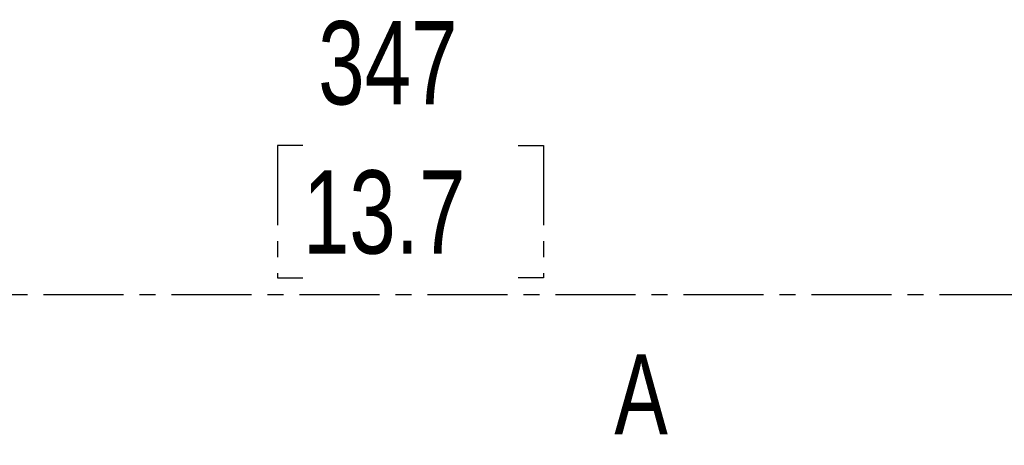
# Model space of a CAD drawing. Header units: millimetres. Extents: x 12 to 859, y 4 to 555.
# Tile 18 of 70: x 132 to 210, y 304 to 337. Entities that reach past the tile are written whole.
import ezdxf

# ---------------------------------------------------------------- set-up
doc = ezdxf.new("R2010")
doc.units = ezdxf.units.MM
doc.linetypes.add('CENTER', pattern=[10.16, 6.35, -1.27, 1.27, -1.27])
doc.layers.add('DEFAULT_1', color=7, linetype='CENTER')
doc.styles.add('SLDTEXTSTYLE2', font='TXT', dxfattribs={"width": 0.75})
doc.dimstyles.new('SLDDIMSTYLE0', dxfattribs={"dimtxt": 6.614583, "dimasz": 3.556, "dimexe": 0, "dimexo": 0.0625, "dimgap": 1.653646, "dimtad": 1, "dimdec": 0, "dimlfac": 2, "dimrnd": 1e-09, "dimzin": 12, "dimdsep": 46, "dimtxsty": 'SLDTEXTSTYLE2', "dimblk1": 'CLOSED', "dimblk2": 'CLOSED', "dimsah": 1, "dimcen": 0.09, "dimadec": 0, "dimazin": 3, "dimtfac": 1, "dimtdec": 0, "dimtofl": 0, "dimtmove": 0, "dimatfit": 3, "dimldrblk": 'CLOSED', "dimfxl": 1, "dimfrac": 2, "dimtolj": 1, "dimtzin": 12, "dimarcsym": 0})

# ---------------------------------------------------------------- blocks, each defined once
blk = doc.blocks.new('_Closed')
at = {"color": 0, "linetype": 'ByBlock', "lineweight": -2}
for p, q in [((-1, 0.166667), (0, 0)), ((-1, 0.166667), (-1, -0.166667)), ((0, 0), (-1, -0.166667)), ((0, 0), (-1, 0))]:
    blk.add_line(p, q, dxfattribs=at)
blk = doc.blocks.new('_D')
at = {"layer": 'DEFAULT_1'}
for p, q in [((154.408, 327.432), (152.396, 327.432)), ((152.396, 327.432), (152.396, 316.923)), ((171.508, 327.432), (173.52, 327.432)), ((173.52, 327.432), (173.52, 316.923)), ((83.026, 272.325), (83.026, 316.581)), ((152.396, 316.923), (154.408, 316.923)), ((173.52, 316.923), (171.508, 316.923)), ((256.762, 272.325), (256.762, 316.581)), ((83.026, 315.581), (256.762, 315.581))]:
    blk.add_line(p, q, dxfattribs=at)
at = {"layer": 'DEFAULT_1', "xscale": 3.556, "yscale": 3.556, "rotation": 180}
blk.add_blockref('_Closed', (83.026, 315.581, -1.608), dxfattribs=at)
at = {"layer": 'DEFAULT_1', "xscale": 3.556, "yscale": 3.556}
blk.add_blockref('_Closed', (256.762, 315.581, -1.608), dxfattribs=at)
at = {"layer": 'DEFAULT_1', "char_height": 6.6146, "attachment_point": 1, "style": 'SLDTEXTSTYLE2'}
for s, insert in [('347', (155.627, 337.3)), ('13.7', (154.408, 325.449))]:
    blk.add_mtext(s, dxfattribs=dict(at, insert=insert))

msp = doc.modelspace()

# ---------------------------------------------------------------- texts
at = {"color": 7, "linetype": 'Continuous', "insert": (179.132, 310.826), "char_height": 6.35, "attachment_point": 1, "style": 'SLDTEXTSTYLE2'}
msp.add_mtext('A', dxfattribs=at)

# ---------------------------------------------------------------- dimensions: what is measured, and where the dimension line sits
at = {"layer": 'DEFAULT_1'}
dim = msp.add_linear_dim(base=(256.762, 315.581), p1=(83.026, 271.325), p2=(256.762, 271.325), dimstyle='SLDDIMSTYLE0', dxfattribs=at)
dim.commit()
dim.dimension.update_dxf_attribs({"geometry": '_D', "text_midpoint": (162.958, 315.581), "dimtype": 160})

doc.saveas('drawing.dxf')
